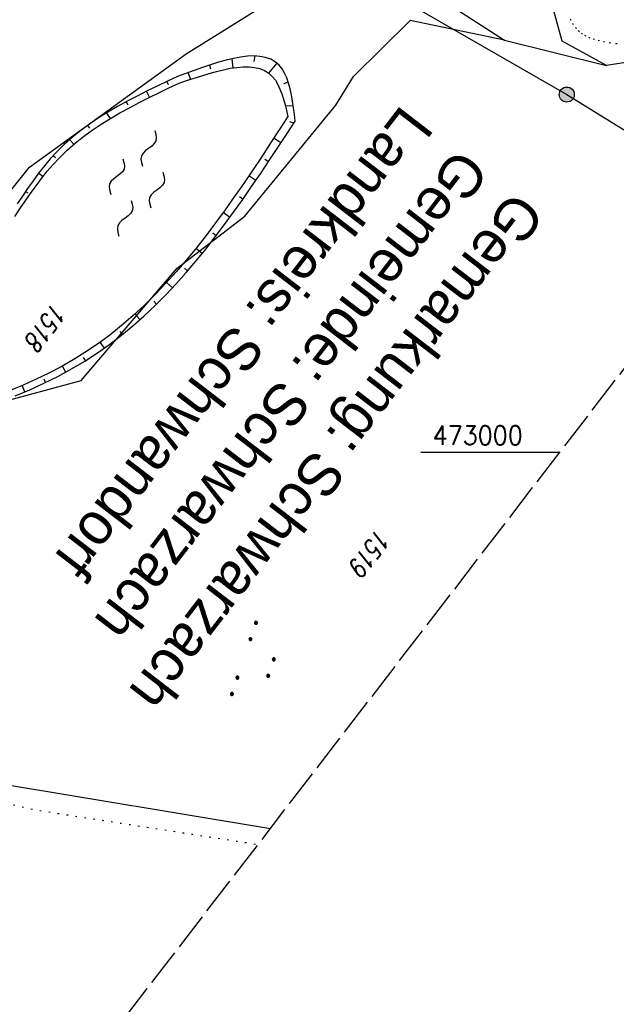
# Model space of a CAD drawing. Extents: x 510908 to 511586, y 472554 to 473315.
# Tile 25 of 34: x 511407 to 511486, y 472927 to 473058. Entities that reach past the tile are written whole.
import ezdxf

# ---------------------------------------------------------------- set-up
doc = ezdxf.new("R2010")
doc.units = 0
doc.header["$LTSCALE"] = 10
doc.header["$MEASUREMENT"] = 0
for name, pattern in [('LT00', [0]), ('LT14', [0.6, 0.5, -0.1]), ('PUNKTX2_STR', [0.6, 0.1, -0.5])]:
    doc.linetypes.add(name, pattern=pattern)
doc.layers.get('0').update_dxf_attribs({"linetype": 'LT00'})
for name, color, linetype in [('--WASSER_GRENZE', 180, 'PUNKTX2_STR'), ('--WASSER_NUTZUNG', 180, 'Continuous'), ('DFK_FLUR_NR', 250, 'LT00'), ('DFK_KATASTER', 250, 'LT00'), ('DFK_NUTZUNG', 250, 'LT00'), ('GRENZNAME', 250, 'Continuous'), ('STROM_FREILTG', 80, 'STROMFREILEITUNG'), ('STROM_TEXT', 80, 'Continuous'), ('V93_BOESCH', 250, 'LT00'), ('V93_BOSCHUNG', 250, 'LT00'), ('V93_RASTER', 250, 'LT00')]:
    doc.layers.add(name, color=color, linetype=linetype)
doc.layers.add('-BLATT_93-RAND', color=7, linetype='LT14', plot=False)
doc.styles.get("Standard").update_dxf_attribs({"font": 'romans.shx'})
doc.styles.add('Strom', font='txt.shx')
doc.styles.add('UNIR-H', font='unir_h.shx', dxfattribs={"width": 0.8})
doc.linetypes.add('STROMFREILEITUNG', pattern='A,12.7,-5.5,["xx",Strom,S=2.5,R=0,X=-2.6,Y=-0.85],-4.35', length=22.55)

# ---------------------------------------------------------------- blocks, each defined once
blk = doc.blocks.new('SYMB7111')
at = {"color": 0, "linetype": 'ByBlock'}
for p, q in [((-0.13, 0.202919), (-0.13, 0.177081)), ((-0.125, 0.172895), (-0.125, 0.207105)), ((-0.12, 0.209164), (-0.12, 0.170836)), ((-0.115, 0.170204), (-0.115, 0.209796)), ((-0.11, 0.209164), (-0.11, 0.170836)), ((-0.105, 0.172895), (-0.105, 0.207105)), ((-0.1, 0.202919), (-0.1, 0.177081)), ((-0.095, 0.189874), (-0.095, 0.190146)), ((0.1, 0.202919), (0.1, 0.177081)), ((0.105, 0.172895), (0.105, 0.207105)), ((0.11, 0.209164), (0.11, 0.170836)), ((0.115, 0.170204), (0.115, 0.209796)), ((0.12, 0.209164), (0.12, 0.170836)), ((0.125, 0.172895), (0.125, 0.207105)), ((0.13, 0.202919), (0.13, 0.177081)), ((0.135, 0.189874), (0.135, 0.190146)), ((-0.515, -0.177081), (-0.515, -0.202919)), ((-0.51, -0.207105), (-0.51, -0.172895)), ((-0.505, -0.170836), (-0.505, -0.209164)), ((-0.5, -0.209796), (-0.5, -0.170204)), ((-0.495, -0.170836), (-0.495, -0.209164)), ((-0.49, -0.207105), (-0.49, -0.172895)), ((-0.485, -0.177081), (-0.485, -0.202919)), ((-0.48, -0.190126), (-0.48, -0.189854)), ((-0.285, -0.177081), (-0.285, -0.202919)), ((-0.28, -0.207105), (-0.28, -0.172895)), ((-0.275, -0.170836), (-0.275, -0.209164)), ((-0.27, -0.209796), (-0.27, -0.170204)), ((-0.265, -0.170836), (-0.265, -0.209164)), ((-0.26, -0.207105), (-0.26, -0.172895)), ((-0.255, -0.177081), (-0.255, -0.202919)), ((-0.25, -0.190126), (-0.25, -0.189854)), ((0.255, -0.177081), (0.255, -0.202919)), ((0.26, -0.207105), (0.26, -0.172895)), ((0.265, -0.170836), (0.265, -0.209164)), ((0.27, -0.209796), (0.27, -0.170204)), ((0.275, -0.170836), (0.275, -0.209164)), ((0.28, -0.207105), (0.28, -0.172895)), ((0.285, -0.177081), (0.285, -0.202919)), ((0.29, -0.190126), (0.29, -0.189854)), ((0.485, -0.177081), (0.485, -0.202919)), ((0.49, -0.207105), (0.49, -0.172895)), ((0.495, -0.170836), (0.495, -0.209164)), ((0.5, -0.209796), (0.5, -0.170204)), ((0.505, -0.170836), (0.505, -0.209164)), ((0.51, -0.207105), (0.51, -0.172895)), ((0.515, -0.177081), (0.515, -0.202919)), ((0.52, -0.190126), (0.52, -0.189854))]:
    blk.add_line(p, q, dxfattribs=at)
for points in [[(-0.095, 0.19), (-0.096981, 0.198678), (-0.10253, 0.205637), (-0.11055, 0.209499), (-0.11945, 0.209499), (-0.12747, 0.205637), (-0.133019, 0.198678), (-0.135, 0.19), (-0.133019, 0.181322), (-0.12747, 0.174363), (-0.11945, 0.170501), (-0.11055, 0.170501), (-0.10253, 0.174363), (-0.096981, 0.181322), (-0.095, 0.19)], [(0.135, 0.19), (0.133019, 0.198678), (0.12747, 0.205637), (0.11945, 0.209499), (0.11055, 0.209499), (0.10253, 0.205637), (0.096981, 0.198678), (0.095, 0.19), (0.096981, 0.181322), (0.10253, 0.174363), (0.11055, 0.170501), (0.11945, 0.170501), (0.12747, 0.174363), (0.133019, 0.181322), (0.135, 0.19)], [(-0.48, -0.19), (-0.481981, -0.181322), (-0.48753, -0.174363), (-0.49555, -0.170501), (-0.50445, -0.170501), (-0.51247, -0.174363), (-0.518019, -0.181322), (-0.52, -0.19), (-0.518019, -0.198678), (-0.51247, -0.205637), (-0.50445, -0.209499), (-0.49555, -0.209499), (-0.48753, -0.205637), (-0.481981, -0.198678), (-0.48, -0.19)], [(-0.25, -0.19), (-0.251981, -0.181322), (-0.25753, -0.174363), (-0.26555, -0.170501), (-0.27445, -0.170501), (-0.28247, -0.174363), (-0.288019, -0.181322), (-0.29, -0.19), (-0.288019, -0.198678), (-0.28247, -0.205637), (-0.27445, -0.209499), (-0.26555, -0.209499), (-0.25753, -0.205637), (-0.251981, -0.198678), (-0.25, -0.19)], [(0.29, -0.19), (0.288019, -0.181322), (0.28247, -0.174363), (0.27445, -0.170501), (0.26555, -0.170501), (0.25753, -0.174363), (0.251981, -0.181322), (0.25, -0.19), (0.251981, -0.198678), (0.25753, -0.205637), (0.26555, -0.209499), (0.27445, -0.209499), (0.28247, -0.205637), (0.288019, -0.198678), (0.29, -0.19)], [(0.52, -0.19), (0.518019, -0.181322), (0.51247, -0.174363), (0.50445, -0.170501), (0.49555, -0.170501), (0.48753, -0.174363), (0.481981, -0.181322), (0.48, -0.19), (0.481981, -0.198678), (0.48753, -0.205637), (0.49555, -0.209499), (0.50445, -0.209499), (0.51247, -0.205637), (0.518019, -0.198678), (0.52, -0.19)]]:
    blk.add_lwpolyline(points, dxfattribs=at)
blk = doc.blocks.new('SYMB7250')
at = {"color": 0, "linetype": 'ByBlock'}
for points in [[(-0.25, 0.28), (-0.208333, 0.308889), (-0.166667, 0.331111), (-0.125, 0.34), (-0.083333, 0.331111), (-0.041667, 0.308889), (0, 0.28)], [(0, 0.28), (0.041667, 0.251111), (0.083333, 0.228889), (0.125, 0.22), (0.166667, 0.228889), (0.208333, 0.251111), (0.25, 0.28)], [(-0.74, 0), (-0.698333, 0.028889), (-0.656667, 0.051111), (-0.615, 0.06), (-0.573333, 0.051111), (-0.531667, 0.028889), (-0.49, 0)], [(-0.49, 0), (-0.448333, -0.028889), (-0.406667, -0.051111), (-0.365, -0.06), (-0.323333, -0.051111), (-0.281667, -0.028889), (-0.24, 0)], [(0.24, 0), (0.281667, 0.028889), (0.323333, 0.051111), (0.365, 0.06), (0.406667, 0.051111), (0.448333, 0.028889), (0.49, 0)], [(0.49, 0), (0.531667, -0.028889), (0.573333, -0.051111), (0.615, -0.06), (0.656667, -0.051111), (0.698333, -0.028889), (0.74, 0)], [(-0.25, -0.28), (-0.208333, -0.251111), (-0.166667, -0.228889), (-0.125, -0.22), (-0.083333, -0.228889), (-0.041667, -0.251111), (0, -0.28)], [(0, -0.28), (0.041667, -0.308889), (0.083333, -0.331111), (0.125, -0.34), (0.166667, -0.331111), (0.208333, -0.308889), (0.25, -0.28)]]:
    blk.add_lwpolyline(points, dxfattribs=at)

msp = doc.modelspace()

# ---------------------------------------------------------------- hatches: boundary and pattern name
at = {"layer": 'STROM_TEXT'}
h = msp.add_hatch(color=256, dxfattribs=at)
edge = h.paths.add_edge_path()
edge.add_arc((511479.27, 473047.55), 1, 0, 360)

# ---------------------------------------------------------------- linework, layer by layer
at = {"layer": '--WASSER_GRENZE', "ltscale": 0.2}
msp.add_lwpolyline([(511485.96, 473054.28), (511485.11, 473054.4), (511484.33, 473054.53), (511483.61, 473054.69), (511482.95, 473054.87), (511482.37, 473055.07), (511481.84, 473055.3), (511481.37, 473055.57), (511480.94, 473055.91), (511480.54, 473056.32), (511480.18, 473056.81), (511479.84, 473057.41), (511479.51, 473058.13)], dxfattribs=at)
at = {"layer": '--WASSER_GRENZE', "ltscale": 0.2, "flags": 128}
msp.add_lwpolyline([(511376.41, 472959.6), (511409.1, 472952.39), (511438.25, 472947.87)], dxfattribs=at)
at = {"layer": '-BLATT_93-RAND'}
msp.add_lwpolyline([(511358.83, 473315.34), (510907.64, 472728.79), (511135.12, 472553.81), (511586.31, 473140.35), (511358.83, 473315.34)], dxfattribs=at)
at = {"layer": 'DFK_KATASTER'}
for p, q in [((511478.64, 473054.65), (511475.35, 473066.94)), ((511458.73, 473062.72), (511470.99, 473054.78)), ((511428.66, 473052.95), (511440.2, 473060.18)), ((511450.9, 473049.97), (511458.44, 473057.39)), ((511470.99, 473054.78), (511458.44, 473057.39)), ((511470.99, 473054.78), (511484.54, 473051.4)), ((511484.54, 473051.4), (511478.64, 473054.65)), ((511407.84, 473037.9), (511428.66, 473052.95)), ((511497.06, 473053.41), (511484.54, 473051.4)), ((511448.59, 473046.16), (511450.9, 473049.97)), ((511436.49, 473031.38), (511448.59, 473046.16)), ((511394.41, 473021.14), (511407.84, 473037.9)), ((511427.5, 473024.48), (511436.49, 473031.38)), ((511414.7, 473009.54), (511427.5, 473024.48)), ((511374.37, 472998.68), (511414.7, 473009.54)), ((511338.65, 472966.81), (511439.87, 472949.97))]:
    msp.add_line(p, q, dxfattribs=at)
at = {"layer": 'STROM_FREILTG', "ltscale": 0.1}
msp.add_lwpolyline([(511257.5, 473183.61), (511277.43, 473171.85), (511405.82, 473089.82), (511479.27, 473047.55), (511503.45, 473032.63)], dxfattribs=at)
at = {"layer": 'STROM_TEXT'}
msp.add_circle((511479.27, 473047.55), 1, dxfattribs=at)
at = {"layer": 'V93_BOESCH'}
for points in [[(511405.96, 473007.5), (511407.88, 473008.31), (511409.77, 473009.17), (511411.62, 473010.09), (511413.43, 473011.08), (511415.19, 473012.12), (511416.91, 473013.23), (511418.53, 473014.37), (511420.1, 473015.58), (511421.63, 473016.84), (511423.11, 473018.15), (511424.56, 473019.52), (511425.96, 473020.94), (511427.34, 473022.4), (511428.68, 473023.9), (511429.99, 473025.44), (511431.28, 473027.02), (511432.54, 473028.63), (511433.78, 473030.26), (511434.99, 473031.92), (511436.19, 473033.61), (511437.38, 473035.31), (511438.55, 473037.03), (511439.72, 473038.77), (511440.87, 473040.51), (511442.03, 473042.26), (511443.17, 473044.01), (511443.06, 473044.91), (511442.94, 473045.79), (511442.81, 473046.66), (511442.66, 473047.5), (511442.48, 473048.3), (511442.28, 473049.06), (511442.04, 473049.76), (511441.76, 473050.4), (511441.42, 473050.97), (511441.04, 473051.46), (511440.51, 473051.92), (511439.91, 473052.26), (511439.23, 473052.49), (511438.49, 473052.63), (511437.69, 473052.68), (511436.83, 473052.64), (511435.92, 473052.53), (511434.97, 473052.35), (511433.98, 473052.12), (511432.96, 473051.84), (511431.91, 473051.51), (511430.84, 473051.16), (511429.75, 473050.77), (511428.65, 473050.37), (511427.54, 473049.97), (511426.18, 473049.33), (511424.83, 473048.68), (511423.49, 473048.03), (511422.16, 473047.36), (511420.84, 473046.67), (511419.55, 473045.96), (511418.28, 473045.22), (511417.04, 473044.44), (511415.84, 473043.63), (511414.68, 473042.78), (511413.55, 473041.88), (511412.48, 473040.92), (511411.45, 473039.91), (511410.62, 473039.01), (511409.83, 473038.07), (511409.07, 473037.1), (511408.33, 473036.1), (511407.61, 473035.08), (511406.91, 473034.05), (511406.21, 473033.01)], [(511405.89, 473031.33), (511406.59, 473032.36), (511407.29, 473033.39), (511407.99, 473034.4), (511408.72, 473035.41), (511409.46, 473036.39), (511410.22, 473037.35), (511411.01, 473038.27), (511411.84, 473039.16), (511412.86, 473040.15), (511413.92, 473041.09), (511415.04, 473041.98), (511416.19, 473042.82), (511417.38, 473043.61), (511418.6, 473044.38), (511419.85, 473045.11), (511421.13, 473045.81), (511422.42, 473046.49), (511423.74, 473047.15), (511425.06, 473047.79), (511426.39, 473048.43), (511427.73, 473049.07), (511428.74, 473049.41), (511429.75, 473049.74), (511430.74, 473050.06), (511431.72, 473050.36), (511432.69, 473050.63), (511433.62, 473050.86), (511434.53, 473051.04), (511435.41, 473051.17), (511436.24, 473051.24), (511437.03, 473051.24), (511437.78, 473051.16), (511438.47, 473051), (511439.1, 473050.75), (511439.67, 473050.39), (511440.17, 473049.93), (511440.54, 473049.46), (511440.86, 473048.9), (511441.14, 473048.29), (511441.39, 473047.63), (511441.62, 473046.92), (511441.82, 473046.18), (511442.02, 473045.42), (511442.2, 473044.65), (511441.03, 473042.85), (511439.85, 473041.05), (511438.67, 473039.25), (511437.48, 473037.47), (511436.28, 473035.7), (511435.07, 473033.95), (511433.84, 473032.21), (511432.59, 473030.51), (511431.32, 473028.83), (511430.03, 473027.18), (511428.71, 473025.57), (511427.36, 473024), (511425.98, 473022.47), (511424.57, 473020.99), (511423.12, 473019.56), (511421.63, 473018.17), (511420.1, 473016.85), (511418.52, 473015.59), (511416.89, 473014.38), (511415.22, 473013.25), (511413.66, 473012.28), (511412.05, 473011.37), (511410.41, 473010.51), (511408.74, 473009.7), (511407.03, 473008.94), (511405.3, 473008.22)]]:
    msp.add_lwpolyline(points, dxfattribs=at)
at = {"layer": 'V93_BOSCHUNG'}
for p, q in [((511434.73, 473052.3), (511434.86, 473051.09)), ((511437.82, 473052.68), (511437.66, 473051.94)), ((511431.78, 473051.47), (511431.92, 473050.96)), ((511440.74, 473051.74), (511439.64, 473050.41)), ((511428.9, 473050.47), (511429.24, 473049.58)), ((511426.12, 473049.3), (511426.3, 473048.89)), ((511442.22, 473049.26), (511441.61, 473048.94)), ((511423.4, 473047.98), (511423.8, 473047.18)), ((511420.72, 473046.6), (511420.94, 473046.21)), ((511442.91, 473046.03), (511441.86, 473046.05)), ((511418.1, 473045.1), (511418.56, 473044.35)), ((511415.57, 473043.44), (511415.83, 473043.09)), ((511443.02, 473043.77), (511442.44, 473043.95)), ((511413.19, 473041.57), (511413.74, 473040.94)), ((511441.28, 473041.12), (511440.31, 473041.75)), ((511411.02, 473039.45), (511411.31, 473039.19)), ((511439.62, 473038.62), (511439.14, 473038.93)), ((511409.09, 473037.12), (511409.67, 473036.67)), ((511437.94, 473036.12), (511437, 473036.76)), ((511407.33, 473034.67), (511407.62, 473034.47)), ((511436.22, 473033.65), (511435.77, 473033.97)), ((511434.47, 473031.21), (511433.58, 473031.86)), ((511432.67, 473028.79), (511432.23, 473029.12)), ((511430.8, 473026.43), (511429.97, 473027.11)), ((511428.86, 473024.11), (511428.46, 473024.46)), ((511426.85, 473021.87), (511426.08, 473022.58)), ((511424.74, 473019.7), (511424.38, 473020.07)), ((511422.54, 473017.64), (511421.87, 473018.39)), ((511420.23, 473015.68), (511419.92, 473016.07)), ((511417.82, 473013.86), (511417.26, 473014.65)), ((511415.3, 473012.19), (511415.05, 473012.59)), ((511412.69, 473010.66), (511412.24, 473011.47)), ((511410, 473009.28), (511409.8, 473009.7)), ((511407.25, 473008.03), (511406.89, 473008.88))]:
    msp.add_line(p, q, dxfattribs=at)
at = {"layer": 'V93_RASTER'}
msp.add_line((511459.85, 473000), (511478.35, 473000), dxfattribs=at)

# ---------------------------------------------------------------- block references
at = {"layer": '--WASSER_NUTZUNG', "xscale": 9.999999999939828, "yscale": 10.00000000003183, "zscale": 10, "rotation": 251.2882999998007}
msp.add_blockref('SYMB7250', (511422.12, 473035.76), dxfattribs=at)
at = {"layer": 'DFK_NUTZUNG', "xscale": 10, "yscale": 10, "zscale": 10, "rotation": 251.28826}
msp.add_blockref('SYMB7111', (511438.16, 472971.99), dxfattribs=at)

# ---------------------------------------------------------------- texts
at = {"layer": 'DFK_FLUR_NR', "oblique": 13.754, "width": 0.75}
for s, p in [('1518', (511411.05, 473020.08)), ('1519', (511454.12, 472990.03))]:
    msp.add_text(s, height=2.5, rotation=232.4313, dxfattribs=at).set_placement(p)
at = {"layer": 'GRENZNAME', "insert": (511476.57, 473031.57), "char_height": 5.6, "width": 93.2904, "attachment_point": 1, "rotation": 232.4313, "style": 'UNIR-H'}
msp.add_mtext('{\\W1;Gemarkung: Schwarzach\\PGemeinde: Schwarzach\\PLandkreis: Schwandorf}', dxfattribs=at)
at = {"layer": 'V93_RASTER', "width": 0.931}
msp.add_text(' 473000', height=2.5, rotation=0.002, dxfattribs=at).set_placement((511459.85, 473001))

doc.saveas('drawing.dxf')
